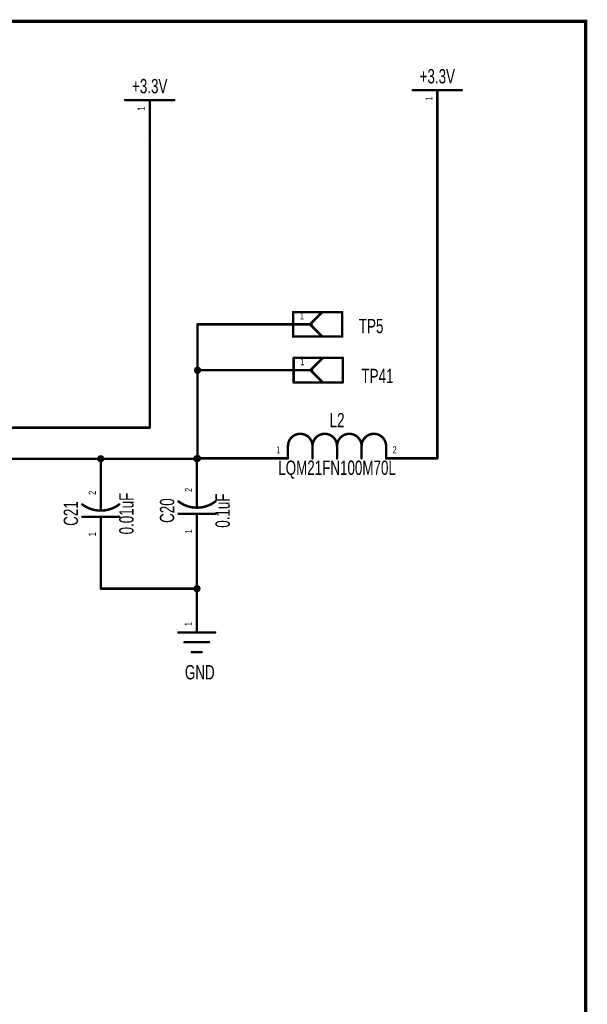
# Model space of a CAD drawing. Extents: x -0.3 to 11.2, y -0.5 to 7.6.
# Tile 14 of 14: x 8.9 to 11.2, y 3.6 to 7.6. Entities that reach past the tile are written whole.
import ezdxf
from ezdxf.enums import TextEntityAlignment as Align

# ---------------------------------------------------------------- set-up
doc = ezdxf.new("R2010")
doc.units = 0
for name, color, linetype in [('Element', 253, 'CONTINUOUS'), ('Net', 50, 'CONTINUOUS'), ('Pin', 50, 'CONTINUOUS'), ('Titles', 253, 'CONTINUOUS')]:
    doc.layers.add(name, color=color, linetype=linetype)

msp = doc.modelspace()

# ---------------------------------------------------------------- linework, layer by layer
at = {"layer": 'Element', "linetype": 'CONTINUOUS'}
for points, const_width in [([(10.519, 7.274), (10.719, 7.274)], 0.0098), ([(9.3472, 7.2339), (9.5472, 7.2339)], 0.0098), ([(10.0315, 6.2702), (10.0315, 6.3702)], 0.0098), ([(10.0315, 6.3702), (10.2315, 6.3702)], 0.0098), ([(10.1502, 6.3702), (10.1002, 6.3202)], 0.0098), ([(10.2315, 6.3702), (10.2315, 6.2702)], 0.0098), ([(10.1065, 6.3202), (10.0315, 6.3202)], 0.0098), ([(10.1502, 6.2702), (10.1002, 6.3202)], 0.0098), ([(10.2315, 6.2702), (10.0315, 6.2702)], 0.0098), ([(10.0336, 6.0835), (10.0336, 6.1835)], 0.0098), ([(10.0336, 6.1835), (10.2336, 6.1835)], 0.0098), ([(10.1523, 6.1835), (10.1023, 6.1335)], 0.0098), ([(10.2336, 6.1835), (10.2336, 6.0835)], 0.0098), ([(10.1086, 6.1335), (10.0336, 6.1335)], 0.0098), ([(10.1523, 6.0835), (10.1023, 6.1335)], 0.0098), ([(10.2336, 6.0835), (10.0336, 6.0835)], 0.0098), ([(10.1105, 5.8242), (10.1099, 5.832), (10.108, 5.8397), (10.105, 5.8469), (10.1009, 5.8536), (10.0958, 5.8596), (10.0899, 5.8647), (10.0832, 5.8688), (10.0759, 5.8718), (10.0683, 5.8736), (10.0605, 5.8742), (10.0527, 5.8736), (10.045, 5.8718), (10.0378, 5.8688), (10.0311, 5.8647), (10.0251, 5.8596), (10.02, 5.8536), (10.0159, 5.8469), (10.0129, 5.8397), (10.0111, 5.832), (10.0105, 5.8242)], 0.01), ([(10.2105, 5.8242), (10.2099, 5.832), (10.208, 5.8397), (10.205, 5.8469), (10.2009, 5.8536), (10.1958, 5.8596), (10.1899, 5.8647), (10.1832, 5.8688), (10.1759, 5.8718), (10.1683, 5.8736), (10.1605, 5.8742), (10.1527, 5.8736), (10.145, 5.8718), (10.1378, 5.8688), (10.1311, 5.8647), (10.1251, 5.8596), (10.12, 5.8536), (10.1159, 5.8469), (10.1129, 5.8397), (10.1111, 5.832), (10.1105, 5.8242)], 0.01), ([(10.3105, 5.8242), (10.3099, 5.832), (10.308, 5.8397), (10.305, 5.8469), (10.3009, 5.8536), (10.2958, 5.8596), (10.2899, 5.8647), (10.2832, 5.8688), (10.2759, 5.8718), (10.2683, 5.8736), (10.2605, 5.8742), (10.2527, 5.8736), (10.245, 5.8718), (10.2378, 5.8688), (10.2311, 5.8647), (10.2251, 5.8596), (10.22, 5.8536), (10.2159, 5.8469), (10.2129, 5.8397), (10.2111, 5.832), (10.2105, 5.8242)], 0.01), ([(10.4105, 5.8242), (10.4099, 5.832), (10.408, 5.8397), (10.405, 5.8469), (10.4009, 5.8536), (10.3958, 5.8596), (10.3899, 5.8647), (10.3832, 5.8688), (10.3759, 5.8718), (10.3683, 5.8736), (10.3605, 5.8742), (10.3527, 5.8736), (10.345, 5.8718), (10.3378, 5.8688), (10.3311, 5.8647), (10.3251, 5.8596), (10.32, 5.8536), (10.3159, 5.8469), (10.3129, 5.8397), (10.3111, 5.832), (10.3105, 5.8242)], 0.01), ([(10.0105, 5.7742), (10.0105, 5.8242)], 0.0098), ([(10.1105, 5.7742), (10.1105, 5.8242)], 0.0098), ([(10.2105, 5.7742), (10.2105, 5.8242)], 0.0098), ([(10.3105, 5.7742), (10.3105, 5.8242)], 0.0098), ([(10.4105, 5.7742), (10.4105, 5.8242)], 0.0098), ([(9.6397, 5.5734), (9.6397, 5.6114)], 0.0098), ([(9.1725, 5.5866), (9.1791, 5.5819), (9.186, 5.5777), (9.1931, 5.5739), (9.2005, 5.5707), (9.208, 5.5679), (9.2158, 5.5655), (9.2236, 5.5637), (9.2316, 5.5624), (9.2396, 5.5617), (9.2477, 5.5614), (9.2558, 5.5617), (9.2638, 5.5624), (9.2718, 5.5637), (9.2796, 5.5655), (9.2874, 5.5679), (9.2949, 5.5707), (9.3023, 5.574), (9.3094, 5.5777), (9.3163, 5.5819), (9.3229, 5.5866)], 0.01), ([(9.2477, 5.5614), (9.2477, 5.5994)], 0.0098), ([(9.5645, 5.5986), (9.5711, 5.5939), (9.578, 5.5897), (9.5851, 5.5859), (9.5925, 5.5827), (9.6, 5.5799), (9.6078, 5.5775), (9.6156, 5.5757), (9.6236, 5.5744), (9.6316, 5.5737), (9.6397, 5.5734), (9.6478, 5.5737), (9.6558, 5.5744), (9.6638, 5.5757), (9.6716, 5.5775), (9.6794, 5.5799), (9.6869, 5.5827), (9.6943, 5.586), (9.7014, 5.5897), (9.7083, 5.5939), (9.7149, 5.5986)], 0.01), ([(9.3227, 5.5364), (9.1727, 5.5364)], 0.0098), ([(9.2477, 5.4994), (9.2477, 5.5364)], 0.0098), ([(9.7147, 5.5484), (9.5647, 5.5484)], 0.0098), ([(9.6397, 5.5114), (9.6397, 5.5484)], 0.0098), ([(9.5638, 5.065), (9.7138, 5.065)], 0.0098), ([(9.5888, 5.025), (9.6888, 5.025)], 0.0098), ([(9.6188, 4.985), (9.6588, 4.985)], 0.0098)]:
    msp.add_lwpolyline(points, dxfattribs=dict(at, const_width=const_width))
for points, const_width in [([(10.5165, 7.274, 1), (10.5214, 7.274, 1), (10.5165, 7.274, 1)], 0.0049), ([(10.7165, 7.274, 1), (10.7214, 7.274, 1), (10.7165, 7.274, 1)], 0.0049), ([(9.3447, 7.2339, 1), (9.3496, 7.2339, 1), (9.3447, 7.2339, 1)], 0.0049), ([(9.5447, 7.2339, 1), (9.5496, 7.2339, 1), (9.5447, 7.2339, 1)], 0.0049), ([(10.029, 6.3702, 1), (10.0339, 6.3702, 1), (10.029, 6.3702, 1)], 0.0049), ([(10.029, 6.3702, 1), (10.0339, 6.3702, 1), (10.029, 6.3702, 1)], 0.0049), ([(10.1478, 6.3702, 1), (10.1527, 6.3702, 1), (10.1478, 6.3702, 1)], 0.0049), ([(10.229, 6.3702, 1), (10.2339, 6.3702, 1), (10.229, 6.3702, 1)], 0.0049), ([(10.229, 6.3702, 1), (10.2339, 6.3702, 1), (10.229, 6.3702, 1)], 0.0049), ([(10.029, 6.3202, 1), (10.0339, 6.3202, 1), (10.029, 6.3202, 1)], 0.0049), ([(10.0978, 6.3202, 1), (10.1027, 6.3202, 1), (10.0978, 6.3202, 1)], 0.0049), ([(10.0978, 6.3202, 1), (10.1027, 6.3202, 1), (10.0978, 6.3202, 1)], 0.0049), ([(10.104, 6.3202, 1), (10.1089, 6.3202, 1), (10.104, 6.3202, 1)], 0.0049), ([(10.029, 6.2702, 1), (10.0339, 6.2702, 1), (10.029, 6.2702, 1)], 0.0049), ([(10.029, 6.2702, 1), (10.0339, 6.2702, 1), (10.029, 6.2702, 1)], 0.0049), ([(10.1478, 6.2702, 1), (10.1527, 6.2702, 1), (10.1478, 6.2702, 1)], 0.0049), ([(10.229, 6.2702, 1), (10.2339, 6.2702, 1), (10.229, 6.2702, 1)], 0.0049), ([(10.229, 6.2702, 1), (10.2339, 6.2702, 1), (10.229, 6.2702, 1)], 0.0049), ([(10.0311, 6.1835, 1), (10.036, 6.1835, 1), (10.0311, 6.1835, 1)], 0.0049), ([(10.0311, 6.1835, 1), (10.036, 6.1835, 1), (10.0311, 6.1835, 1)], 0.0049), ([(10.1499, 6.1835, 1), (10.1548, 6.1835, 1), (10.1499, 6.1835, 1)], 0.0049), ([(10.2311, 6.1835, 1), (10.236, 6.1835, 1), (10.2311, 6.1835, 1)], 0.0049), ([(10.2311, 6.1835, 1), (10.236, 6.1835, 1), (10.2311, 6.1835, 1)], 0.0049), ([(10.0311, 6.1335, 1), (10.036, 6.1335, 1), (10.0311, 6.1335, 1)], 0.0049), ([(10.0999, 6.1335, 1), (10.1048, 6.1335, 1), (10.0999, 6.1335, 1)], 0.0049), ([(10.0999, 6.1335, 1), (10.1048, 6.1335, 1), (10.0999, 6.1335, 1)], 0.0049), ([(10.1061, 6.1335, 1), (10.111, 6.1335, 1), (10.1061, 6.1335, 1)], 0.0049), ([(10.0311, 6.0835, 1), (10.036, 6.0835, 1), (10.0311, 6.0835, 1)], 0.0049), ([(10.0311, 6.0835, 1), (10.036, 6.0835, 1), (10.0311, 6.0835, 1)], 0.0049), ([(10.1499, 6.0835, 1), (10.1548, 6.0835, 1), (10.1499, 6.0835, 1)], 0.0049), ([(10.2311, 6.0835, 1), (10.236, 6.0835, 1), (10.2311, 6.0835, 1)], 0.0049), ([(10.2311, 6.0835, 1), (10.236, 6.0835, 1), (10.2311, 6.0835, 1)], 0.0049), ([(10.008, 5.8242, 1), (10.013, 5.8242, 1), (10.008, 5.8242, 1)], 0.005), ([(10.008, 5.8242, 1), (10.0129, 5.8242, 1), (10.008, 5.8242, 1)], 0.0049), ([(10.108, 5.8242, 1), (10.113, 5.8242, 1), (10.108, 5.8242, 1)], 0.005), ([(10.108, 5.8242, 1), (10.113, 5.8242, 1), (10.108, 5.8242, 1)], 0.005), ([(10.108, 5.8242, 1), (10.1129, 5.8242, 1), (10.108, 5.8242, 1)], 0.0049), ([(10.208, 5.8242, 1), (10.213, 5.8242, 1), (10.208, 5.8242, 1)], 0.005), ([(10.208, 5.8242, 1), (10.213, 5.8242, 1), (10.208, 5.8242, 1)], 0.005), ([(10.208, 5.8242, 1), (10.2129, 5.8242, 1), (10.208, 5.8242, 1)], 0.0049), ([(10.308, 5.8242, 1), (10.313, 5.8242, 1), (10.308, 5.8242, 1)], 0.005), ([(10.308, 5.8242, 1), (10.313, 5.8242, 1), (10.308, 5.8242, 1)], 0.005), ([(10.308, 5.8242, 1), (10.3129, 5.8242, 1), (10.308, 5.8242, 1)], 0.0049), ([(10.408, 5.8242, 1), (10.413, 5.8242, 1), (10.408, 5.8242, 1)], 0.005), ([(10.408, 5.8242, 1), (10.4129, 5.8242, 1), (10.408, 5.8242, 1)], 0.0049), ([(10.008, 5.7742, 1), (10.0129, 5.7742, 1), (10.008, 5.7742, 1)], 0.0049), ([(10.108, 5.7742, 1), (10.1129, 5.7742, 1), (10.108, 5.7742, 1)], 0.0049), ([(10.208, 5.7742, 1), (10.2129, 5.7742, 1), (10.208, 5.7742, 1)], 0.0049), ([(10.308, 5.7742, 1), (10.3129, 5.7742, 1), (10.308, 5.7742, 1)], 0.0049), ([(10.408, 5.7742, 1), (10.4129, 5.7742, 1), (10.408, 5.7742, 1)], 0.0049), ([(9.6372, 5.6114, 1), (9.6422, 5.6114, 1), (9.6372, 5.6114, 1)], 0.0049), ([(9.17, 5.5866, 1), (9.175, 5.5866, 1), (9.17, 5.5866, 1)], 0.005), ([(9.2452, 5.5994, 1), (9.2502, 5.5994, 1), (9.2452, 5.5994, 1)], 0.0049), ([(9.3204, 5.5866, 1), (9.3254, 5.5866, 1), (9.3204, 5.5866, 1)], 0.005), ([(9.562, 5.5986, 1), (9.567, 5.5986, 1), (9.562, 5.5986, 1)], 0.005), ([(9.6372, 5.5734, 1), (9.6422, 5.5734, 1), (9.6372, 5.5734, 1)], 0.0049), ([(9.7124, 5.5986, 1), (9.7174, 5.5986, 1), (9.7124, 5.5986, 1)], 0.005), ([(9.1702, 5.5364, 1), (9.1752, 5.5364, 1), (9.1702, 5.5364, 1)], 0.0049), ([(9.2452, 5.5614, 1), (9.2502, 5.5614, 1), (9.2452, 5.5614, 1)], 0.0049), ([(9.2452, 5.5364, 1), (9.2502, 5.5364, 1), (9.2452, 5.5364, 1)], 0.0049), ([(9.3202, 5.5364, 1), (9.3252, 5.5364, 1), (9.3202, 5.5364, 1)], 0.0049), ([(9.5622, 5.5484, 1), (9.5672, 5.5484, 1), (9.5622, 5.5484, 1)], 0.0049), ([(9.6372, 5.5484, 1), (9.6422, 5.5484, 1), (9.6372, 5.5484, 1)], 0.0049), ([(9.7122, 5.5484, 1), (9.7172, 5.5484, 1), (9.7122, 5.5484, 1)], 0.0049), ([(9.2452, 5.4994, 1), (9.2502, 5.4994, 1), (9.2452, 5.4994, 1)], 0.0049), ([(9.6372, 5.5114, 1), (9.6422, 5.5114, 1), (9.6372, 5.5114, 1)], 0.0049), ([(9.5614, 5.065, 1), (9.5663, 5.065, 1), (9.5614, 5.065, 1)], 0.0049), ([(9.7114, 5.065, 1), (9.7163, 5.065, 1), (9.7114, 5.065, 1)], 0.0049), ([(9.5864, 5.025, 1), (9.5913, 5.025, 1), (9.5864, 5.025, 1)], 0.0049), ([(9.6864, 5.025, 1), (9.6913, 5.025, 1), (9.6864, 5.025, 1)], 0.0049), ([(9.6164, 4.985, 1), (9.6213, 4.985, 1), (9.6164, 4.985, 1)], 0.0049), ([(9.6564, 4.985, 1), (9.6613, 4.985, 1), (9.6564, 4.985, 1)], 0.0049)]:
    msp.add_lwpolyline(points, format="xyb", dxfattribs=dict(at, const_width=const_width))
at = {"layer": 'Net', "linetype": 'CONTINUOUS', "const_width": 0.0098}
for points in [[(10.619, 5.7742), (10.619, 7.124)], [(9.4472, 7.0839), (9.4472, 5.8993)], [(9.9565, 6.3202), (9.642, 6.3202)], [(9.642, 6.3202), (9.642, 6.1335)], [(9.6321, 6.1335), (9.6326, 6.1304), (9.634, 6.1277), (9.6362, 6.1255), (9.6389, 6.1241), (9.642, 6.1236), (9.645, 6.1241), (9.6477, 6.1255), (9.6499, 6.1277), (9.6513, 6.1304), (9.6518, 6.1335), (9.6513, 6.1365), (9.6499, 6.1393), (9.6477, 6.1414), (9.645, 6.1428), (9.642, 6.1433), (9.6389, 6.1428), (9.6362, 6.1414), (9.634, 6.1393), (9.6326, 6.1365), (9.6321, 6.1335)], [(9.9586, 6.1335), (9.642, 6.1335)], [(9.642, 6.1335), (9.642, 5.7742)], [(9.4472, 5.8993), (5.96, 5.8993)], [(6.26, 5.7726), (9.2477, 5.7726)], [(9.2379, 5.7726), (9.2383, 5.7695), (9.2397, 5.7668), (9.2419, 5.7646), (9.2447, 5.7632), (9.2477, 5.7627), (9.2507, 5.7632), (9.2535, 5.7646), (9.2557, 5.7668), (9.2571, 5.7695), (9.2575, 5.7726), (9.2571, 5.7756), (9.2557, 5.7784), (9.2535, 5.7806), (9.2507, 5.7819), (9.2477, 5.7824), (9.2447, 5.7819), (9.2419, 5.7806), (9.2397, 5.7784), (9.2383, 5.7756), (9.2379, 5.7726)], [(9.2477, 5.7726), (9.2477, 5.7494)], [(9.2477, 5.7726), (9.6397, 5.7726)], [(9.6294, 5.7726), (9.6299, 5.7695), (9.6313, 5.7668), (9.6335, 5.7646), (9.6362, 5.7632), (9.6392, 5.7627), (9.6423, 5.7632), (9.645, 5.7646), (9.6472, 5.7668), (9.6486, 5.7695), (9.6491, 5.7726), (9.6486, 5.7756), (9.6472, 5.7784), (9.645, 5.7806), (9.6423, 5.7819), (9.6392, 5.7824), (9.6362, 5.7819), (9.6335, 5.7806), (9.6313, 5.7784), (9.6299, 5.7756), (9.6294, 5.7726)], [(9.6321, 5.7742), (9.6326, 5.7712), (9.634, 5.7684), (9.6362, 5.7662), (9.6389, 5.7649), (9.642, 5.7644), (9.645, 5.7649), (9.6477, 5.7662), (9.6499, 5.7684), (9.6513, 5.7712), (9.6518, 5.7742), (9.6513, 5.7773), (9.6499, 5.78), (9.6477, 5.7822), (9.645, 5.7836), (9.642, 5.7841), (9.6389, 5.7836), (9.6362, 5.7822), (9.634, 5.78), (9.6326, 5.7773), (9.6321, 5.7742)], [(9.8605, 5.7742), (9.6392, 5.7742)], [(9.6392, 5.7742), (9.6392, 5.7726)], [(9.6397, 5.7726), (9.6397, 5.7614)], [(10.5605, 5.7742), (10.619, 5.7742)], [(9.2477, 5.3494), (9.2477, 5.2435)], [(9.6397, 5.2435), (9.6397, 5.3614)], [(9.6299, 5.2435), (9.6303, 5.2404), (9.6317, 5.2377), (9.6339, 5.2355), (9.6367, 5.2341), (9.6397, 5.2336), (9.6427, 5.2341), (9.6455, 5.2355), (9.6477, 5.2377), (9.6491, 5.2404), (9.6495, 5.2435), (9.6491, 5.2465), (9.6477, 5.2493), (9.6455, 5.2514), (9.6427, 5.2528), (9.6397, 5.2533), (9.6367, 5.2528), (9.6339, 5.2514), (9.6317, 5.2493), (9.6303, 5.2465), (9.6299, 5.2435)], [(9.2477, 5.2435), (9.6397, 5.2435)], [(9.6388, 5.215), (9.6388, 5.2435)], [(9.6388, 5.2435), (9.6397, 5.2435)]]:
    msp.add_lwpolyline(points, dxfattribs=at)
at = {"layer": 'Net', "linetype": 'CONTINUOUS', "const_width": 0.0049}
for points in [[(10.6165, 7.124, 1), (10.6214, 7.124, 1), (10.6165, 7.124, 1)], [(9.4447, 7.0839, 1), (9.4496, 7.0839, 1), (9.4447, 7.0839, 1)], [(9.6395, 6.3202, 1), (9.6444, 6.3202, 1), (9.6395, 6.3202, 1)], [(9.6395, 6.3202, 1), (9.6444, 6.3202, 1), (9.6395, 6.3202, 1)], [(9.954, 6.3202, 1), (9.9589, 6.3202, 1), (9.954, 6.3202, 1)], [(9.6297, 6.1335, 1), (9.6346, 6.1335, 1), (9.6297, 6.1335, 1)], [(9.6395, 6.1335, 1), (9.6444, 6.1335, 1), (9.6395, 6.1335, 1)], [(9.6395, 6.1335, 1), (9.6444, 6.1335, 1), (9.6395, 6.1335, 1)], [(9.6395, 6.1335, 1), (9.6444, 6.1335, 1), (9.6395, 6.1335, 1)], [(9.9561, 6.1335, 1), (9.961, 6.1335, 1), (9.9561, 6.1335, 1)], [(9.4447, 5.8993, 1), (9.4496, 5.8993, 1), (9.4447, 5.8993, 1)], [(9.4447, 5.8993, 1), (9.4496, 5.8993, 1), (9.4447, 5.8993, 1)], [(9.2354, 5.7726, 1), (9.2403, 5.7726, 1), (9.2354, 5.7726, 1)], [(9.2452, 5.7726, 1), (9.2502, 5.7726, 1), (9.2452, 5.7726, 1)], [(9.2452, 5.7726, 1), (9.2502, 5.7726, 1), (9.2452, 5.7726, 1)], [(9.2452, 5.7726, 1), (9.2502, 5.7726, 1), (9.2452, 5.7726, 1)], [(9.6269, 5.7726, 1), (9.6319, 5.7726, 1), (9.6269, 5.7726, 1)], [(9.6297, 5.7742, 1), (9.6346, 5.7742, 1), (9.6297, 5.7742, 1)], [(9.6368, 5.7742, 1), (9.6417, 5.7742, 1), (9.6368, 5.7742, 1)], [(9.6368, 5.7742, 1), (9.6417, 5.7742, 1), (9.6368, 5.7742, 1)], [(9.6368, 5.7726, 1), (9.6417, 5.7726, 1), (9.6368, 5.7726, 1)], [(9.6372, 5.7726, 1), (9.6422, 5.7726, 1), (9.6372, 5.7726, 1)], [(9.6372, 5.7726, 1), (9.6422, 5.7726, 1), (9.6372, 5.7726, 1)], [(9.6395, 5.7742, 1), (9.6444, 5.7742, 1), (9.6395, 5.7742, 1)], [(9.858, 5.7742, 1), (9.8629, 5.7742, 1), (9.858, 5.7742, 1)], [(10.558, 5.7742, 1), (10.5629, 5.7742, 1), (10.558, 5.7742, 1)], [(10.6165, 5.7742, 1), (10.6214, 5.7742, 1), (10.6165, 5.7742, 1)], [(10.6165, 5.7742, 1), (10.6214, 5.7742, 1), (10.6165, 5.7742, 1)], [(9.2452, 5.7494, 1), (9.2502, 5.7494, 1), (9.2452, 5.7494, 1)], [(9.6372, 5.7614, 1), (9.6422, 5.7614, 1), (9.6372, 5.7614, 1)], [(9.2452, 5.3494, 1), (9.2502, 5.3494, 1), (9.2452, 5.3494, 1)], [(9.6372, 5.3614, 1), (9.6422, 5.3614, 1), (9.6372, 5.3614, 1)], [(9.2452, 5.2435, 1), (9.2502, 5.2435, 1), (9.2452, 5.2435, 1)], [(9.2452, 5.2435, 1), (9.2502, 5.2435, 1), (9.2452, 5.2435, 1)], [(9.6274, 5.2435, 1), (9.6323, 5.2435, 1), (9.6274, 5.2435, 1)], [(9.6364, 5.2435, 1), (9.6413, 5.2435, 1), (9.6364, 5.2435, 1)], [(9.6364, 5.2435, 1), (9.6413, 5.2435, 1), (9.6364, 5.2435, 1)], [(9.6364, 5.215, 1), (9.6413, 5.215, 1), (9.6364, 5.215, 1)], [(9.6372, 5.2435, 1), (9.6422, 5.2435, 1), (9.6372, 5.2435, 1)], [(9.6372, 5.2435, 1), (9.6422, 5.2435, 1), (9.6372, 5.2435, 1)], [(9.6372, 5.2435, 1), (9.6422, 5.2435, 1), (9.6372, 5.2435, 1)]]:
    msp.add_lwpolyline(points, format="xyb", dxfattribs=at)
at = {"layer": 'Pin', "linetype": 'CONTINUOUS', "const_width": 0.0098}
for points in [[(10.619, 7.274), (10.619, 7.124)], [(9.4472, 7.2339), (9.4472, 7.0839)], [(10.1065, 6.3202), (9.9565, 6.3202)], [(10.1086, 6.1335), (9.9586, 6.1335)], [(10.0105, 5.7742), (9.8605, 5.7742)], [(10.4105, 5.7742), (10.5605, 5.7742)], [(9.2477, 5.5994), (9.2477, 5.7494)], [(9.6397, 5.6114), (9.6397, 5.7614)], [(9.2477, 5.4994), (9.2477, 5.3494)], [(9.6397, 5.5114), (9.6397, 5.3614)], [(9.6388, 5.065), (9.6388, 5.215)]]:
    msp.add_lwpolyline(points, dxfattribs=at)
at = {"layer": 'Pin', "linetype": 'CONTINUOUS', "const_width": 0.0049}
for points in [[(10.6165, 7.274, 1), (10.6214, 7.274, 1), (10.6165, 7.274, 1)], [(9.4447, 7.2339, 1), (9.4496, 7.2339, 1), (9.4447, 7.2339, 1)], [(10.6165, 7.124, 1), (10.6214, 7.124, 1), (10.6165, 7.124, 1)], [(9.4447, 7.0839, 1), (9.4496, 7.0839, 1), (9.4447, 7.0839, 1)], [(9.954, 6.3202, 1), (9.9589, 6.3202, 1), (9.954, 6.3202, 1)], [(10.104, 6.3202, 1), (10.1089, 6.3202, 1), (10.104, 6.3202, 1)], [(9.9561, 6.1335, 1), (9.961, 6.1335, 1), (9.9561, 6.1335, 1)], [(10.1061, 6.1335, 1), (10.111, 6.1335, 1), (10.1061, 6.1335, 1)], [(9.858, 5.7742, 1), (9.8629, 5.7742, 1), (9.858, 5.7742, 1)], [(10.008, 5.7742, 1), (10.0129, 5.7742, 1), (10.008, 5.7742, 1)], [(10.408, 5.7742, 1), (10.4129, 5.7742, 1), (10.408, 5.7742, 1)], [(10.558, 5.7742, 1), (10.5629, 5.7742, 1), (10.558, 5.7742, 1)], [(9.2452, 5.7494, 1), (9.2502, 5.7494, 1), (9.2452, 5.7494, 1)], [(9.6372, 5.7614, 1), (9.6422, 5.7614, 1), (9.6372, 5.7614, 1)], [(9.6372, 5.6114, 1), (9.6422, 5.6114, 1), (9.6372, 5.6114, 1)], [(9.2452, 5.5994, 1), (9.2502, 5.5994, 1), (9.2452, 5.5994, 1)], [(9.2452, 5.4994, 1), (9.2502, 5.4994, 1), (9.2452, 5.4994, 1)], [(9.6372, 5.5114, 1), (9.6422, 5.5114, 1), (9.6372, 5.5114, 1)], [(9.2452, 5.3494, 1), (9.2502, 5.3494, 1), (9.2452, 5.3494, 1)], [(9.6372, 5.3614, 1), (9.6422, 5.3614, 1), (9.6372, 5.3614, 1)], [(9.6364, 5.215, 1), (9.6413, 5.215, 1), (9.6364, 5.215, 1)], [(9.6364, 5.065, 1), (9.6413, 5.065, 1), (9.6364, 5.065, 1)]]:
    msp.add_lwpolyline(points, format="xyb", dxfattribs=at)
at = {"layer": 'Titles', "linetype": 'CONTINUOUS', "const_width": 0.0131}
msp.add_lwpolyline([(11.2236, -0.5132), (-0.2694, -0.5132), (-0.2694, 7.5548), (11.2236, 7.5548), (11.2236, -0.5132)], dxfattribs=at)

# ---------------------------------------------------------------- texts
at = {"layer": 'Element', "width": 0.7}
for s, p in [('+3.3V', (10.619, 7.2842)), ('+3.3V', (9.4472, 7.2441)), ('TP5', (10.3494, 6.2667)), ('TP41', (10.3751, 6.0632)), ('L2', (10.2105, 5.8833)), ('GND', (9.6513, 4.8562))]:
    msp.add_text(s, height=0.0583, dxfattribs=at).set_placement(p, align=Align.BOTTOM_CENTER)
msp.add_text('LQM21FN100M70L', height=0.0583, dxfattribs=at).set_placement((10.2105, 5.7652), align=Align.TOP_CENTER)
for s, p in [('0.01uF', (9.3229, 5.5494)), ('0.1uF', (9.7149, 5.5614))]:
    msp.add_text(s, height=0.0583, rotation=90, dxfattribs=at).set_placement(p, align=Align.TOP_CENTER)
for s, p in [('C21', (9.1725, 5.5494)), ('C20', (9.5645, 5.5614))]:
    msp.add_text(s, height=0.0583, rotation=90, dxfattribs=at).set_placement(p, align=Align.BOTTOM_CENTER)
at = {"layer": 'Pin', "width": 0.7}
for s, p in [('1', (10.5698, 7.2313)), ('1', (9.3979, 7.1912)), ('2', (9.1985, 5.6256)), ('2', (9.5905, 5.6376)), ('1', (9.1985, 5.4567)), ('1', (9.5905, 5.4687)), ('1', (9.5896, 5.0912))]:
    msp.add_text(s, height=0.0292, rotation=90, dxfattribs=at).set_placement(p, align=Align.TOP_LEFT)
for s, p in [('1', (10.0589, 6.3694)), ('1', (10.061, 6.1827)), ('1', (9.9629, 5.8234)), ('2', (10.4367, 5.8234))]:
    msp.add_text(s, height=0.0292, dxfattribs=at).set_placement(p, align=Align.TOP_LEFT)

doc.saveas('drawing.dxf')
